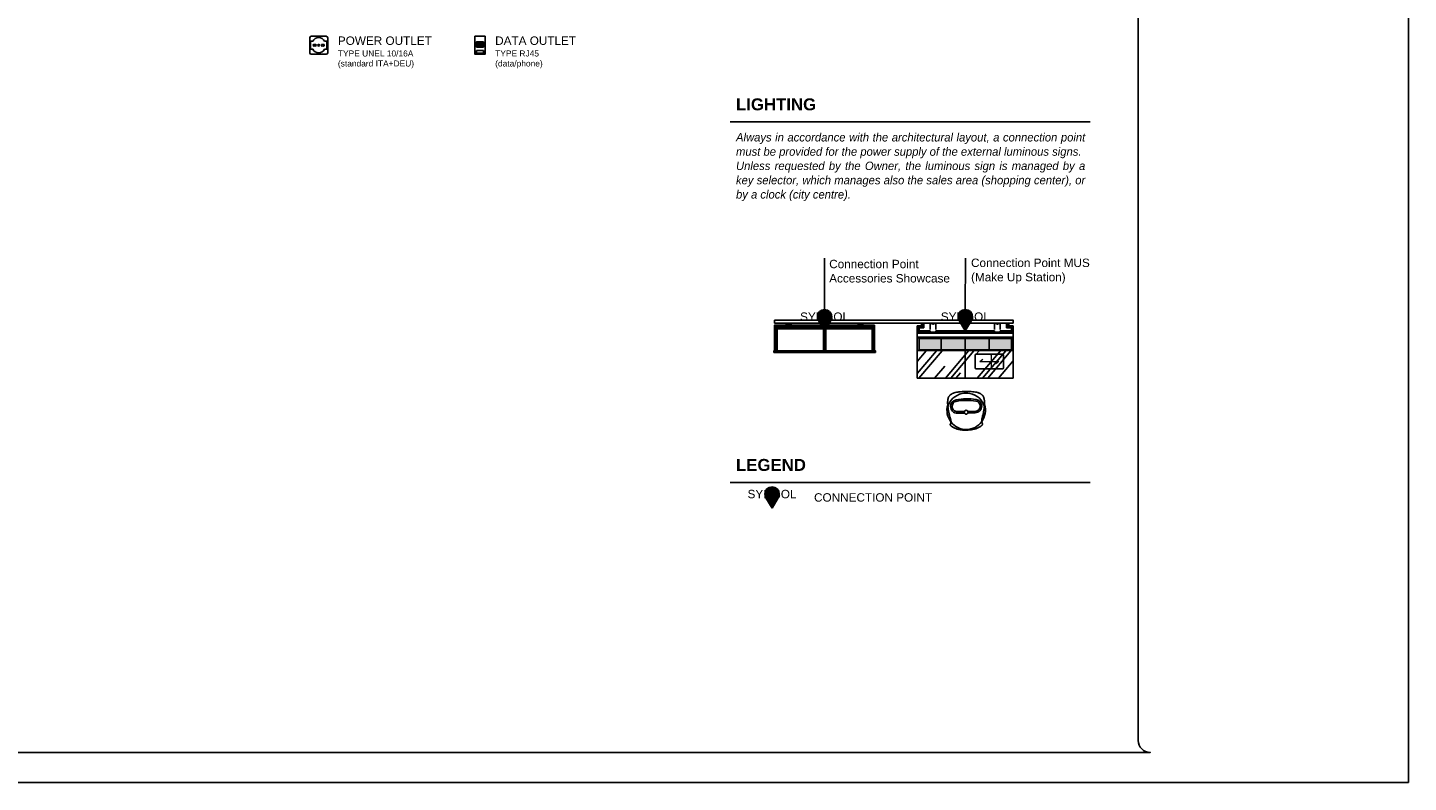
# Model space of a CAD drawing. Header units: centimetres. Extents: x -2854 to 18796, y -762 to 9238.
# Tile 167 of 173: x 14746 to 15896, y 3583 to 4212. Entities that reach past the tile are written whole.
import ezdxf
from ezdxf.enums import TextEntityAlignment as Align

# ---------------------------------------------------------------- set-up
doc = ezdxf.new("R2010")
doc.units = ezdxf.units.CM
doc.header["$LTSCALE"] = 0.3
doc.layers.add('KK_Defpoints', color=40, linetype='Continuous', plot=False)
doc.layers.add('KK_FUR_DET', color=251, linetype='Continuous', lineweight=9)
doc.layers.add('KK_FUR_HATCH', color=253, linetype='Continuous')
doc.layers.add('KK_TXT_LAYOUT', color=7, linetype='Continuous')
doc.layers.add('KK_TAG_ELECTRICAL', color=7, linetype='Continuous', true_color=0x0070e2)
doc.styles.add('KIKO Milano_Bold', font='Arial Bold.ttf')
doc.styles.add('KIKO Milano_Light', font='Arial.ttf')
pattern_1 = [(45, (11621.6535665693, 2825.136659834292), (-0.3592102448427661, 0.3592102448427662), [])]
pattern_2 = [(45, (-29327.76416644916, -18633.25826991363), (-0.1796051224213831, 0.1796051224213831), [])]

# ---------------------------------------------------------------- blocks, each defined once
blk = doc.blocks.new('LUCE LED_PLAN')
at = {"layer": 'KK_FUR_DET', "color": 8}
blk.add_lwpolyline([(-0.7025000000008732, 0.7000000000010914), (-0.8, 0.7000000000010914), (-0.8, 0.7250454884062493, -0.3615435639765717), (-0.7754626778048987, 0.7545439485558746), (-0.5480554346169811, 0.7966564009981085, -0.04580970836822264), (-0.5116375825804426, 0.8000000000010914), (0.5116375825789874, 0.8000000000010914, -0.04580970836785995), (0.5480554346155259, 0.7966564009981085), (0.7754626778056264, 0.7545439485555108, -0.3615435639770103), (0.8000000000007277, 0.7250454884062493), (0.8000000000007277, 0.7000000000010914), (0.7024999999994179, 0.7000000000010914), (0.7024999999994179, 0.5600000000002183), (0.627499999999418, 0.5600000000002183), (0.627499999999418, 0.7000000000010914), (-0.6275000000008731, 0.7000000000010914), (-0.6275000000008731, 0.5600000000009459), (-0.7025000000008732, 0.5600000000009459), (-0.7025000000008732, 0.7000000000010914)], format="xyb", dxfattribs=at)
blk.add_lwpolyline([(-0.8000000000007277, 1.091393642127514e-12), (-0.8000000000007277, 0.7000000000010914), (-0.7025000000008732, 0.7000000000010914), (-0.7225000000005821, 0.685000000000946), (-0.7025000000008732, 0.6700000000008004), (-0.7225000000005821, 0.6550000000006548), (-0.7025000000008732, 0.6400000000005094), (-0.7225000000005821, 0.6250000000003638), (-0.7025000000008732, 0.6100000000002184), (-0.7225000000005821, 0.5950000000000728), (-0.7025000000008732, 0.5799999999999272), (-0.7025000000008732, 0.5350000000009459), (-0.6275000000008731, 0.5350000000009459), (-0.6275000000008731, 0.5799999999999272), (-0.6075000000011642, 0.5950000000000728), (-0.6275000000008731, 0.6100000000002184), (-0.6075000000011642, 0.6250000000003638), (-0.6275000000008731, 0.6400000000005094), (-0.6075000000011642, 0.6550000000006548), (-0.6275000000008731, 0.6700000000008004), (-0.6075000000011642, 0.685000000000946), (-0.6275000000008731, 0.7000000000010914), (-0.5300000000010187, 0.7000000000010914), (-0.5300000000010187, 0.3700000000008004), (-0.6700000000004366, 0.3700000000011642), (-0.6700000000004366, 0.1000000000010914), (0.6699999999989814, 0.09999999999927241), (0.669999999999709, 0.3699999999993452), (0.5299999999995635, 0.3700000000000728), (0.5299999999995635, 0.7000000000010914), (0.627499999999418, 0.7000000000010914), (0.607499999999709, 0.685000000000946), (0.627499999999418, 0.6700000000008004), (0.607499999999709, 0.6550000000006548), (0.627499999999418, 0.6400000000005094), (0.607499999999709, 0.6250000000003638), (0.627499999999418, 0.6100000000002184), (0.607499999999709, 0.5950000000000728), (0.627499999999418, 0.5799999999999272), (0.627499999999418, 0.5350000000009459), (0.7024999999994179, 0.5350000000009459), (0.7024999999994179, 0.5799999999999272), (0.722499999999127, 0.5950000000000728), (0.7024999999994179, 0.6100000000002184), (0.722499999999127, 0.6250000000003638), (0.7024999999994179, 0.6400000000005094), (0.722499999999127, 0.6550000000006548), (0.7024999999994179, 0.6700000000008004), (0.722499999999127, 0.685000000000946), (0.7024999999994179, 0.7000000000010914), (0.8, 0.7000000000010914), (0.8, -1.091393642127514e-12), (-0.8000000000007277, 1.091393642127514e-12)], dxfattribs=at)

msp = doc.modelspace()

# ---------------------------------------------------------------- hatches: boundary and pattern name
at = {"transparency": 33554687}
h = msp.add_hatch(color=150, dxfattribs=at)
h.dxf.hatch_style = 1
h.paths.add_polyline_path([(15125.55069300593, 4200.134382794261), (15120.31464300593, 4200.134382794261), (15120.31464300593, 4197.236032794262), (15121.98676800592, 4197.236032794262), (15121.98676800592, 4196.813082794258), (15122.18676800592, 4196.813082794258), (15122.18676800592, 4196.390132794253), (15123.67856800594, 4196.390132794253), (15123.67856800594, 4196.813082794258), (15123.87856800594, 4196.813082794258), (15123.87856800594, 4197.236032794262), (15125.55069300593, 4197.236032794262)])
at = {"true_color": 0x939598}
h = msp.add_hatch(dxfattribs=at)
h.set_pattern_fill('ANSI31', color=252, scale=0.08000000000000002)
h.set_pattern_definition(pattern_2)
h.paths.add_polyline_path([(15368.37490644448, 3964.307262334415), (15370.37490644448, 3964.307262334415), (15370.37490644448, 3945.747262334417), (15369.81490644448, 3945.747262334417), (15369.81490644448, 3944.467262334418), (15370.37490644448, 3944.467262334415), (15370.37490644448, 3942.867262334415), (15368.37490644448, 3942.867262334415)])
h = msp.add_hatch(dxfattribs=at)
h.set_pattern_fill('ANSI31', color=252, scale=0.08000000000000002)
h.set_pattern_definition([(45, (-29324.57057917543, -18631.81826991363), (-0.1796051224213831, 0.1796051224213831), [])])
h.paths.add_polyline_path([(15370.37490644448, 3962.867262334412), (15409.01490644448, 3962.867262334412), (15409.01490644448, 3964.307262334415), (15370.37490644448, 3964.307262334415)])
h = msp.add_hatch(dxfattribs=at)
h.set_pattern_fill('ANSI31', color=252, scale=0.08000000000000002)
h.set_pattern_definition([(45, (-29324.57057917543, -18633.25826991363), (-0.1796051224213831, 0.1796051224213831), [])])
h.paths.add_polyline_path([(15370.37490644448, 3961.267262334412), (15409.01490644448, 3961.267262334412), (15409.01490644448, 3962.867262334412), (15370.37490644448, 3962.867262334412)])
h = msp.add_hatch(dxfattribs=at)
h.set_pattern_fill('ANSI37', color=252, scale=0.16)
h.set_pattern_definition([(45, (15221.45425301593, 3811.695898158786), (-0.3592102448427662, 0.3592102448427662), []), (135, (15221.45425301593, 3811.695898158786), (-0.3592102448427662, -0.3592102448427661), [])])
h.paths.add_polyline_path([(15378.09585510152, 3964.307262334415), (15382.09305614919, 3964.307262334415), (15382.09305614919, 3965.907262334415), (15378.09585510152, 3965.907262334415)])
h = msp.add_hatch(dxfattribs=at)
h.set_pattern_fill('ANSI31', color=252, scale=0.08000000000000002)
h.set_pattern_definition(pattern_2)
h.paths.add_polyline_path([(15411.01490644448, 3964.307262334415), (15409.01490644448, 3964.307262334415), (15409.01490644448, 3945.747262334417), (15409.57490644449, 3945.747262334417), (15409.57490644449, 3944.467262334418), (15409.01490644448, 3944.467262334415), (15409.01490644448, 3942.867262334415), (15411.01490644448, 3942.867262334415), (15411.01490644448, 3944.467262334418), (15410.45490644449, 3944.467262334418), (15410.45490644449, 3945.747262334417), (15411.01490644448, 3945.747262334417)])
h = msp.add_hatch(dxfattribs=at)
h.set_pattern_fill('ANSI31', color=252, scale=0.08000000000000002)
h.set_pattern_definition([(45, (-29283.93057917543, -18631.81826991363), (-0.1796051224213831, 0.1796051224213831), [])])
h.paths.add_polyline_path([(15411.01490644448, 3962.867262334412), (15449.65490644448, 3962.867262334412), (15449.65490644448, 3964.307262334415), (15411.01490644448, 3964.307262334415)])
h = msp.add_hatch(dxfattribs=at)
h.set_pattern_fill('ANSI31', color=252, scale=0.08000000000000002)
h.set_pattern_definition([(45, (-29283.93057917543, -18633.25826991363), (-0.1796051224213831, 0.1796051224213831), [])])
h.paths.add_polyline_path([(15411.01490644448, 3961.267262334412), (15449.65490644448, 3961.267262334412), (15449.65490644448, 3962.867262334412), (15411.01490644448, 3962.867262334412)])
h = msp.add_hatch(dxfattribs=at)
h.set_pattern_fill('ANSI37', color=252, scale=0.16)
h.set_pattern_definition([(45, (15180.81425301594, 3811.695898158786), (-0.3592102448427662, 0.3592102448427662), []), (135, (15180.81425301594, 3811.695898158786), (-0.3592102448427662, -0.3592102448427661), [])])
h.paths.add_polyline_path([(15441.92754506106, 3964.307262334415), (15437.93034401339, 3964.307262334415), (15437.93034401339, 3965.907262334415), (15441.92754506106, 3965.907262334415)])
h = msp.add_hatch(dxfattribs=at)
h.set_pattern_fill('ANSI31', color=252, scale=0.08000000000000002)
h.set_pattern_definition([(45, (-29365.21057917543, -18633.25826991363), (-0.1796051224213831, 0.1796051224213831), [])])
h.paths.add_polyline_path([(15451.65490644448, 3964.307262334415), (15449.65490644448, 3964.307262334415), (15449.65490644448, 3945.747262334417), (15450.21490644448, 3945.747262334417), (15450.21490644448, 3944.467262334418), (15449.65490644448, 3944.467262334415), (15449.65490644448, 3942.867262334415), (15451.65490644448, 3942.867262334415)])
h = msp.add_hatch(dxfattribs=at)
h.set_pattern_fill('ANSI31', color=252, scale=0.16)
h.set_pattern_definition([(45, (15430.33490644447, 3941.347262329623), (-0.3592102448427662, 0.3592102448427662), [])])
h.paths.add_polyline_path([(15367.77490644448, 3941.347262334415), (15369.37490644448, 3941.347262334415), (15369.37490644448, 3942.867262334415), (15367.77490644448, 3942.867262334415)])
h = msp.add_hatch(dxfattribs=at)
h.set_pattern_fill('ANSI31', color=252, scale=0.16)
h.set_pattern_definition([(45, (15389.69490644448, 3941.347262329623), (-0.3592102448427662, 0.3592102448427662), [])])
h.paths.add_polyline_path([(15452.25490644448, 3941.347262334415), (15450.65490644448, 3941.347262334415), (15450.65490644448, 3942.867262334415), (15452.25490644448, 3942.867262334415)])
at = {"layer": 'KK_FUR_HATCH', "true_color": 0x939598}
h = msp.add_hatch(dxfattribs=at)
h.set_pattern_fill('ANSI31', color=252, scale=0.16, style=0)
h.set_pattern_definition([(45, (11476.71031270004, 2847.796655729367), (-0.3592102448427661, 0.3592102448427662), [])])
h.paths.add_polyline_path([(15565.56943910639, 3959.507262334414), (15556.32943910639, 3959.507262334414), (15556.32943910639, 3958.387262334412), (15564.76943910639, 3958.387262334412), (15565.08254879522, 3958.307262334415), (15564.76943910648, 3958.307262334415), (15564.76943910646, 3957.907262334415), (15567.16943910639, 3957.907262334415)])
h.paths.add_polyline_path([(15502.7294391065, 3959.507262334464), (15502.7294391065, 3958.387262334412), (15551.60943910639, 3958.387262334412), (15551.60943910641, 3959.507262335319)])
h.paths.add_polyline_path([(15498.00943910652, 3959.507262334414), (15488.76943910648, 3959.507262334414), (15487.20943910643, 3957.947262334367), (15487.24943910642, 3957.907262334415), (15489.56943910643, 3957.907262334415), (15489.56943910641, 3958.387262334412), (15498.00943910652, 3958.387262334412)])
h.paths.add_polyline_path([(15488.76943910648, 3963.507262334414), (15487.16943910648, 3963.507262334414), (15487.16943910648, 3957.987262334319), (15487.20943910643, 3957.947262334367), (15488.76943910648, 3959.507262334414)])
h = msp.add_hatch(dxfattribs=at)
h.set_pattern_fill('ANSI31', color=252, scale=0.16, style=0)
h.set_pattern_definition(pattern_1)
h.paths.add_polyline_path([(15491.16943910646, 3965.907262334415), (15492.76943910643, 3965.907262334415), (15492.76943910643, 3961.907262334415), (15491.16943910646, 3961.907262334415)])
h.paths.add_polyline_path([(15488.76943910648, 3963.507262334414), (15491.16943910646, 3963.507262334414), (15491.16943910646, 3961.907262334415), (15488.76943910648, 3961.907262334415)])
h = msp.add_hatch(dxfattribs=at)
h.set_pattern_fill('ANSI31', color=252, scale=0.16, style=0)
h.set_pattern_definition(pattern_1)
h.paths.add_polyline_path([(15563.16943910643, 3965.907262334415), (15561.56943910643, 3965.907262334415), (15561.56943910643, 3961.907262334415), (15563.16943910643, 3961.907262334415)])
h.paths.add_polyline_path([(15565.56943910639, 3963.507262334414), (15563.16943910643, 3963.507262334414), (15563.16943910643, 3961.907262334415), (15565.56943910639, 3961.907262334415)])
h = msp.add_hatch(dxfattribs=at)
h.set_pattern_fill('ANSI31', color=252, scale=4, style=0)
h.set_pattern_definition([(45, (15407.16943910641, 3957.907262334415), (-0.3535533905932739, 0.3535533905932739), [])])
h.paths.add_polyline_path([(15565.56943910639, 3963.507262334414), (15567.16943910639, 3963.507262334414), (15567.16943910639, 3957.907262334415), (15565.56943910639, 3959.507262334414)])
at = {"layer": 'KK_FUR_HATCH', "ltscale": 2, "true_color": 0x939598}
h = msp.add_hatch(dxfattribs=at)
h.set_pattern_fill('DOTS', color=252, scale=6.4)
h.set_pattern_definition([(0, (-2284.519582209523, 8518.855009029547), (0.2, 0.4), [0, -0.4])])
h.paths.add_polyline_path([(15507.16943910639, 3953.747262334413), (15487.16943910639, 3953.747262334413), (15487.16943910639, 3942.947262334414), (15507.16943910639, 3942.947262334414)])
h.paths.add_polyline_path([(15527.16943910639, 3953.747262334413), (15507.16943910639, 3953.747262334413), (15507.16943910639, 3942.947262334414), (15527.16943910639, 3942.947262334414)])
h.paths.add_polyline_path([(15547.16943910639, 3953.747262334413), (15527.16943910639, 3953.747262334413), (15527.16943910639, 3942.947262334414), (15547.16943910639, 3942.947262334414)])
h.paths.add_polyline_path([(15567.16943910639, 3953.747262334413), (15547.16943910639, 3953.747262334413), (15547.16943910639, 3942.947262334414), (15567.16943910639, 3942.947262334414)])
at = {"layer": 'KK_FUR_HATCH', "true_color": 0x939598}
h = msp.add_hatch(dxfattribs=at)
h.set_pattern_fill('AR-RROOF', color=252, scale=0.8, angle=50)
h.set_pattern_definition([(49.99999999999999, (15527.16943910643, 3965.907262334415), (13.16915421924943, 47.30669501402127), [304.8, -40.64, 101.6, -20.32]), (49.99999999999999, (15536.75814838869, 3993.140795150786), (-33.76425493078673, 1.805697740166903), [60.96000000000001, -6.7056, 121.92, -15.24]), (49.99999999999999, (15520.4690415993, 3984.792501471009), (57.49027452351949, 89.69448767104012), [162.56, -28.448, 81.28, -20.32])])
h.paths.add_polyline_path([(15487.16943910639, 3942.867262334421), (15487.16943910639, 3919.907262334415), (15567.16943910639, 3919.907262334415), (15567.16943910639, 3942.867262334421)])
at = {"layer": 'KK_TAG_ELECTRICAL', "true_color": 0xffffff}
h = msp.add_hatch(color=7, dxfattribs=at)
h.dxf.hatch_style = 1
edge = h.paths.add_edge_path()
edge.add_arc((15409.9742199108, 3971.267822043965), 6, 0, 360)
at = {"layer": 'KK_TAG_ELECTRICAL', "linetype": 'Continuous', "lineweight": 0}
h = msp.add_hatch(color=150, dxfattribs=at)
edge = h.paths.add_edge_path()
edge.add_line((15409.9742199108, 3959.507262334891), (15415.13462654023, 3968.206743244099))
edge.add_arc((15409.9742199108, 3971.267822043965), 6.000000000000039, 318.53509619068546, 329.32419313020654, ccw=False)
edge.add_arc((15409.9742199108, 3971.267822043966), 6.000000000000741, 221.4649038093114, 318.53509619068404, ccw=False)
edge.add_arc((15409.97421991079, 3971.26782204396), 5.999999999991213, 210.6758068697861, 221.4649038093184, ccw=False)
edge.add_line((15404.81381328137, 3968.206743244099), (15409.9742199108, 3959.507262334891))
at = {"layer": 'KK_TAG_ELECTRICAL', "true_color": 0xffffff}
h = msp.add_hatch(color=7, dxfattribs=at)
h.dxf.hatch_style = 1
edge = h.paths.add_edge_path()
edge.add_arc((15527.16943910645, 3971.267822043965), 6, 0, 360)
at = {"layer": 'KK_TAG_ELECTRICAL', "linetype": 'Continuous', "lineweight": 0}
h = msp.add_hatch(color=150, dxfattribs=at)
edge = h.paths.add_edge_path()
edge.add_line((15527.16943910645, 3959.507262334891), (15532.32984573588, 3968.206743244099))
edge.add_arc((15527.16943910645, 3971.267822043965), 6.000000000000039, 318.53509619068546, 329.32419313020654, ccw=False)
edge.add_arc((15527.16943910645, 3971.267822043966), 6.000000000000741, 221.4649038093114, 318.53509619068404, ccw=False)
edge.add_arc((15527.16943910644, 3971.26782204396), 5.999999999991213, 210.6758068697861, 221.4649038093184, ccw=False)
edge.add_line((15522.00903247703, 3968.206743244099), (15527.16943910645, 3959.507262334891))
at = {"layer": 'KK_TAG_ELECTRICAL', "true_color": 0xffffff}
h = msp.add_hatch(color=7, dxfattribs=at)
h.dxf.hatch_style = 1
edge = h.paths.add_edge_path()
edge.add_arc((15366.21485851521, 3823.464713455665), 6, 0, 360)
at = {"layer": 'KK_TAG_ELECTRICAL', "linetype": 'Continuous', "lineweight": 0}
h = msp.add_hatch(color=150, dxfattribs=at)
edge = h.paths.add_edge_path()
edge.add_line((15366.21485851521, 3811.704153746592), (15371.37526514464, 3820.4036346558))
edge.add_arc((15366.21485851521, 3823.464713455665), 6.000000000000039, 318.53509619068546, 329.32419313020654, ccw=False)
edge.add_arc((15366.21485851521, 3823.464713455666), 6.000000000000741, 221.4649038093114, 318.53509619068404, ccw=False)
edge.add_arc((15366.2148585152, 3823.46471345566), 5.999999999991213, 210.6758068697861, 221.4649038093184, ccw=False)
edge.add_line((15361.05445188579, 3820.4036346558), (15366.21485851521, 3811.704153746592))

# ---------------------------------------------------------------- linework, layer by layer
at = {"color": 9}
for p, q in [((15331.21485851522, 4133.586948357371), (15631.21485851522, 4133.586948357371)), ((15331.21485851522, 3833.084432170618), (15631.21485851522, 3833.084432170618))]:
    msp.add_line(p, q, dxfattribs=at)
at = {"color": 252, "true_color": 0x939598}
for p, q in [((15487.16943910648, 3963.507262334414), (15487.16943910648, 3957.907262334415)), ((15487.16943910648, 3963.507262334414), (15488.76943910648, 3963.507262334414)), ((15488.76943910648, 3959.507262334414), (15487.16943910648, 3957.907262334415)), ((15487.16943910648, 3957.907262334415), (15488.76943910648, 3959.507262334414)), ((15487.16943910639, 3958.227262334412), (15487.24943910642, 3958.307262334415)), ((15487.16943910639, 3958.227262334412), (15487.16943910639, 3957.987262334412)), ((15487.16943910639, 3958.227262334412), (15487.16943910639, 3957.987262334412)), ((15487.16943910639, 3957.987262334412), (15487.24943910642, 3957.907262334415)), ((15487.16943910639, 3957.907262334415), (15487.16943910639, 3919.907262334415)), ((15487.16943910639, 3957.907262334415), (15487.16943910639, 3919.907262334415)), ((15489.56943910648, 3957.907262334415), (15487.16943910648, 3957.907262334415)), ((15487.16943910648, 3957.907262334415), (15489.56943910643, 3957.907262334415)), ((15488.76943910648, 3959.507262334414), (15488.76943910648, 3963.507262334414)), ((15488.76943910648, 3963.507262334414), (15491.16943910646, 3963.507262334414)), ((15488.76943910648, 3961.907262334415), (15492.76943910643, 3961.907262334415)), ((15488.76943910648, 3959.507262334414), (15498.00943910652, 3959.507262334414)), ((15489.56943910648, 3958.387262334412), (15489.56943910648, 3957.907262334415)), ((15489.56943910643, 3957.907262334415), (15489.56943910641, 3958.387262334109)), ((15489.56943910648, 3958.387262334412), (15498.00943910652, 3958.387262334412)), ((15489.64943910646, 3958.227262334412), (15489.7294391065, 3958.307262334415)), ((15489.64943910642, 3958.227262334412), (15489.72943910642, 3958.307262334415)), ((15489.64943910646, 3958.227262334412), (15489.64943910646, 3957.987262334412)), ((15489.64943910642, 3958.227262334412), (15489.64943910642, 3957.987262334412)), ((15489.64943910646, 3957.987262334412), (15489.7294391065, 3957.907262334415)), ((15489.64943910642, 3957.987262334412), (15489.72943910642, 3957.907262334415)), ((15489.72943910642, 3958.307262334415), (15564.60943910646, 3958.307262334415)), ((15498.80943910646, 3958.307262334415), (15489.7294391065, 3958.307262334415)), ((15489.72943910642, 3957.907262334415), (15565.40096928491, 3957.907262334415)), ((15498.80943910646, 3957.907262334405), (15489.7294391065, 3957.907262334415)), ((15491.16943910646, 3961.907262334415), (15491.16943910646, 3965.907262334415)), ((15492.76943910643, 3961.907262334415), (15492.76943910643, 3965.907262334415)), ((15498.00943910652, 3958.387262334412), (15498.00943910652, 3959.507262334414)), ((15499.52943910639, 3958.307262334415), (15552.40943910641, 3958.307262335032)), ((15499.52943910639, 3957.907262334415), (15552.40943910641, 3957.907262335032)), ((15502.7294391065, 3959.507262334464), (15551.60943910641, 3959.507262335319)), ((15502.7294391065, 3958.387262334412), (15502.7294391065, 3959.507262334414)), ((15502.7294391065, 3958.387262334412), (15551.60943910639, 3958.387262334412)), ((15551.60943910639, 3958.387262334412), (15551.60943910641, 3959.507262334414)), ((15555.52943910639, 3958.307262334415), (15564.60943910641, 3958.307262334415)), ((15555.52943910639, 3957.907262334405), (15564.60943910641, 3957.907262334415)), ((15556.32943910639, 3959.507262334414), (15565.56943910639, 3959.507262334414)), ((15556.32943910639, 3958.387262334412), (15556.32943910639, 3959.507262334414)), ((15556.32943910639, 3958.387262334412), (15564.76943910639, 3958.387262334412)), ((15561.56943910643, 3961.907262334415), (15561.56943910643, 3965.907262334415)), ((15565.56943910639, 3961.907262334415), (15561.56943910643, 3961.907262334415)), ((15563.16943910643, 3961.907262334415), (15563.16943910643, 3965.907262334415)), ((15565.56943910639, 3963.507262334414), (15563.16943910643, 3963.507262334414)), ((15564.68943910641, 3958.227262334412), (15564.60943910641, 3958.307262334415)), ((15564.68943910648, 3958.227262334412), (15564.60943910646, 3958.307262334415)), ((15564.68943910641, 3957.987262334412), (15564.60943910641, 3957.907262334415)), ((15564.68943910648, 3957.987262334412), (15564.60943910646, 3957.907262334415)), ((15564.68943910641, 3958.227262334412), (15564.68943910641, 3957.987262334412)), ((15564.68943910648, 3958.227262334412), (15564.68943910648, 3957.987262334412)), ((15564.76943910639, 3958.387262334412), (15564.76943910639, 3957.907262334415)), ((15564.76943910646, 3957.907262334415), (15564.76943910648, 3958.387262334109)), ((15564.76943910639, 3957.907262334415), (15567.16943910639, 3957.907262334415)), ((15567.16943910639, 3957.907262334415), (15564.76943910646, 3957.907262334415)), ((15567.16943910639, 3963.507262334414), (15565.56943910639, 3963.507262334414)), ((15565.56943910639, 3959.507262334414), (15565.56943910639, 3963.507262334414)), ((15565.56943910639, 3959.507262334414), (15567.16943910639, 3957.907262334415)), ((15567.16943910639, 3957.907262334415), (15565.56943910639, 3959.507262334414)), ((15567.16943910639, 3963.507262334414), (15567.16943910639, 3957.907262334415)), ((15567.16943910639, 3957.907262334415), (15567.16943910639, 3919.907262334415)), ((15487.16943910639, 3953.747262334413), (15567.16943910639, 3953.747262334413)), ((15487.16943910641, 3942.947262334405), (15566.36943910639, 3942.947262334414)), ((15487.16943910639, 3919.907262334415), (15567.16943910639, 3919.907262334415))]:
    msp.add_line(p, q, dxfattribs=at)
at = {"color": 252, "ltscale": 0.5, "true_color": 0x939598}
for p, q in [((15487.16943910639, 3957.507262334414), (15567.16943910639, 3957.507262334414)), ((15487.16943910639, 3954.307262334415), (15567.16943910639, 3954.307262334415))]:
    msp.add_line(p, q, dxfattribs=at)
at = {"color": 252, "ltscale": 30, "true_color": 0x939598}
for p, q in [((15488.76943910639, 3952.947262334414), (15565.56943910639, 3952.947262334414)), ((15488.76943910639, 3952.947262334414), (15488.76943910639, 3943.747262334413)), ((15565.56943910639, 3952.947262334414), (15565.56943910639, 3943.747262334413)), ((15488.76943910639, 3943.747262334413), (15565.56943910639, 3943.747262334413)), ((15527.16943910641, 3942.947262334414), (15527.16943910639, 3919.907262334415))]:
    msp.add_line(p, q, dxfattribs=at)
at = {"color": 252, "linetype": 'Continuous', "true_color": 0x939598}
for p, q in [((15520.56917866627, 3892.157145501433), (15526.31885055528, 3892.244510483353)), ((15520.58861824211, 3890.877786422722), (15526.3382901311, 3890.965151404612)), ((15535.29875934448, 3892.380958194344), (15529.54908745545, 3892.293593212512)), ((15535.31819892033, 3891.101599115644), (15529.56852703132, 3891.014234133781))]:
    msp.add_line(p, q, dxfattribs=at)
for points in [[(13796.21485851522, 3583.158058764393), (13796.21485851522, 5068.158058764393), (15896.21485851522, 5068.158058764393), (15896.21485851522, 3583.158058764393)], [(15127.17266789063, 4204.986171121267), (15118.69266800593, 4204.985690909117), (15118.69266800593, 4189.984970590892), (15127.17266789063, 4189.985450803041)], [(15125.77364300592, 4200.357332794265), (15120.09169300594, 4200.357332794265), (15120.09169300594, 4195.944232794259), (15125.77364300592, 4195.944232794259)], [(15120.09169294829, 4192.985210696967), (15125.77364294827, 4192.985210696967), (15125.77364294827, 4190.985210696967), (15120.09169294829, 4190.985210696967)]]:
    msp.add_lwpolyline(points, close=True)
msp.add_lwpolyline([(13821.21485851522, 3618.158058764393, 0.4162982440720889), (13831.2866008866, 3608.158058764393), (15681.21485851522, 3608.158058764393, -0.4142135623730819), (15671.21485851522, 3618.158058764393), (15671.21485851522, 5043.157785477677), (13831.21485851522, 5043.158058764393, 0.4142134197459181), (13821.21485851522, 5033.158063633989)], format="xyb", close=True)
at = {"color": 0}
msp.add_lwpolyline([(14982.45560830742, 4189.984970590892, -0.4142135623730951), (14981.15844467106, 4191.282134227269), (14981.15844467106, 4203.687806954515, -0.4142135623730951), (14982.45560830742, 4204.984970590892), (14994.8612810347, 4204.984970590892, -0.4142135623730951), (14996.15844467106, 4203.687806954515), (14996.15844467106, 4191.282134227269, -0.4142135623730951), (14994.8612810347, 4189.984970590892)], format="xyb", close=True, dxfattribs=at)
msp.add_lwpolyline([(14981.84833558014, 4200.890025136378), (14983.79408103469, 4200.890025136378, -0.5999999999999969), (14993.52280830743, 4200.890025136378), (14995.46855376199, 4200.890025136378), (14995.46855376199, 4194.079916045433), (14993.52280830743, 4194.079916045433, -0.5999999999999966), (14983.79408103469, 4194.079916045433), (14981.84833558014, 4194.079916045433), (14981.84833558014, 4200.890025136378)], format="xyb", dxfattribs=at)
for points in [[(15125.77364300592, 4200.134382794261), (15120.09169300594, 4200.134382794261)], [(15125.55069300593, 4200.134382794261), (15125.55069300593, 4197.236032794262), (15123.87856800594, 4197.236032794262), (15123.87856800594, 4196.813082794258), (15123.67856800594, 4196.813082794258), (15123.67856800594, 4196.390132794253), (15122.18676800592, 4196.390132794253), (15122.18676800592, 4196.813082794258), (15121.98676800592, 4196.813082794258), (15121.98676800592, 4197.236032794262), (15120.31464300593, 4197.236032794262), (15120.31464300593, 4200.134382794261)]]:
    msp.add_lwpolyline(points)
at = {"color": 252, "true_color": 0x939598}
for points in [[(15567.16943910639, 3965.907262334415), (15368.37490644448, 3965.907262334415), (15368.37490644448, 3968.307262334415), (15567.16943910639, 3968.307262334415)], [(15368.37490644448, 3964.307262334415), (15370.37490644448, 3964.307262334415), (15370.37490644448, 3945.747262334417), (15369.81490644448, 3945.747262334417), (15369.81490644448, 3944.467262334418), (15370.37490644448, 3944.467262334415), (15370.37490644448, 3942.867262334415), (15368.37490644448, 3942.867262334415)], [(15370.37490644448, 3962.867262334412), (15409.01490644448, 3962.867262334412), (15409.01490644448, 3964.307262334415), (15370.37490644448, 3964.307262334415)], [(15370.37490644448, 3961.267262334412), (15409.01490644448, 3961.267262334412), (15409.01490644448, 3962.867262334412), (15370.37490644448, 3962.867262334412)], [(15378.09585510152, 3964.307262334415), (15382.09305614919, 3964.307262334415), (15382.09305614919, 3965.907262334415), (15378.09585510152, 3965.907262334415)], [(15411.01490644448, 3964.307262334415), (15409.01490644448, 3964.307262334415), (15409.01490644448, 3945.747262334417), (15409.57490644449, 3945.747262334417), (15409.57490644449, 3944.467262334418), (15409.01490644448, 3944.467262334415), (15409.01490644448, 3942.867262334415), (15411.01490644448, 3942.867262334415), (15411.01490644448, 3944.467262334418), (15410.45490644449, 3944.467262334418), (15410.45490644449, 3945.747262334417), (15411.01490644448, 3945.747262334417)], [(15411.01490644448, 3962.867262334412), (15449.65490644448, 3962.867262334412), (15449.65490644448, 3964.307262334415), (15411.01490644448, 3964.307262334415)], [(15411.01490644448, 3961.267262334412), (15449.65490644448, 3961.267262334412), (15449.65490644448, 3962.867262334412), (15411.01490644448, 3962.867262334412)], [(15441.92754506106, 3964.307262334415), (15437.93034401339, 3964.307262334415), (15437.93034401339, 3965.907262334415), (15441.92754506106, 3965.907262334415)], [(15451.65490644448, 3964.307262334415), (15449.65490644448, 3964.307262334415), (15449.65490644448, 3945.747262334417), (15450.21490644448, 3945.747262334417), (15450.21490644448, 3944.467262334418), (15449.65490644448, 3944.467262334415), (15449.65490644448, 3942.867262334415), (15451.65490644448, 3942.867262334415)]]:
    msp.add_lwpolyline(points, close=True, dxfattribs=at)
at = {"color": 252, "true_color": 0x939598, "elevation": 1.410463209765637e-06}
for points in [[(15367.77490644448, 3941.347262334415), (15369.37490644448, 3941.347262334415), (15369.37490644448, 3942.867262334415), (15367.77490644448, 3942.867262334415)], [(15452.25490644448, 3941.347262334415), (15450.65490644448, 3941.347262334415), (15450.65490644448, 3942.867262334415), (15452.25490644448, 3942.867262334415)]]:
    msp.add_lwpolyline(points, close=True, dxfattribs=at)
msp.add_lwpolyline([(15369.37490644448, 3941.347262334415), (15450.65490644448, 3941.347168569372)], dxfattribs=at)
at = {"color": 252, "true_color": 0x939598}
msp.add_lwpolyline([(15370.37490644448, 3942.867262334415), (15449.65490644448, 3942.867262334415)], dxfattribs=at)
at = {"color": 0}
msp.add_circle((14988.65844467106, 4197.484970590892), 0.7296545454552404, dxfattribs=at)
at = {"color": 252, "linetype": 'Continuous', "true_color": 0x939598}
msp.add_circle((15527.94368879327, 3891.629372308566), 1.59938940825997, dxfattribs=at)
at = {"color": 0}
for centre, start, end in [((14984.76695376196, 4197.484970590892), 48.18968510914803, 311.8103148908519), ((14985.73982648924, 4197.484970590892), 228.189685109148, 131.810314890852), ((14991.57706285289, 4197.484970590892), 48.18968510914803, 311.8103148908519), ((14992.54993558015, 4197.484970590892), 228.189685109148, 131.810314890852)]:
    msp.add_arc(centre, 0.7296545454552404, start, end, dxfattribs=at)
at = {"color": 252, "linetype": 'Continuous', "true_color": 0x939598}
for centre, radius, start, end in [((15527.94368879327, 3891.629372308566), 15.99383941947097, 102.9557397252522, 164.0771417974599), ((15520.50357009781, 3896.47498239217), 5.597842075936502, 100.7375786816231, 180.870529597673), ((15520.50357009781, 3896.47498239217), 4.318335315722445, 100.7375786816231, 180.870529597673), ((15528.5117393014, 3854.244782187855), 48.58063611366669, 81.00348051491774, 100.7375786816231), ((15528.5117393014, 3854.244782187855), 47.30112935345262, 81.00348051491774, 100.7375786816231), ((15527.94368879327, 3891.629372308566), 15.99383941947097, 78.78531947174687, 102.9557397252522), ((15527.94368879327, 3891.629372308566), 15.99383941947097, 17.66391739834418, 78.78531947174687), ((15535.23315077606, 3896.698795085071), 4.318335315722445, 0.8705295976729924, 81.00348051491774), ((15535.23315077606, 3896.698795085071), 5.597842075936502, 0.8705295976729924, 81.00348051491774), ((15527.91938075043, 3893.229187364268), 15.99383941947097, 164.0771417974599, 217.7725906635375), ((15520.50357009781, 3896.47498239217), 5.597842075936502, 180.870529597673, 270.870529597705), ((15520.50357009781, 3896.47498239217), 4.318335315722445, 180.870529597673, 270.870529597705), ((15529.54544253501, 3892.533473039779), 0.2399075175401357, 209.4423066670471, 270.870529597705), ((15529.57217195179, 3890.774354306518), 0.2399075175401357, 90.87052959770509, 152.2987525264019), ((15535.23315077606, 3896.698795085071), 4.318335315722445, 270.870529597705, 0.8705295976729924), ((15535.23315077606, 3896.698795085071), 5.597842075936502, 270.870529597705, 0.8705295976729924), ((15527.91938075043, 3893.229187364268), 15.99383941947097, 323.9684685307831, 17.66391739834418), ((15527.91938075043, 3893.229187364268), 15.99383941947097, 217.7725906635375, 323.9684685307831)]:
    msp.add_arc(centre, radius, start, end, dxfattribs=at)
for points in [[(15527.68099927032, 3908.917570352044), (15526.63281217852, 3908.901643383), (15524.7069798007, 3908.872380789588), (15522.06054895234, 3908.636458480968), (15519.85660070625, 3908.310380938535), (15518.25659021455, 3907.908265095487), (15517.11950969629, 3907.490413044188), (15516.32912647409, 3907.128020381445), (15515.60517742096, 3906.727321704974), (15514.96996990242, 3906.292920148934), (15514.42609962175, 3905.825668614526), (15513.96351610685, 3905.321364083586), (15513.5695891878, 3904.767263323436), (15513.15355328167, 3903.998284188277), (15512.78154361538, 3902.933277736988), (15512.57998383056, 3901.779388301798), (15512.49181229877, 3900.739375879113), (15512.44990620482, 3899.502273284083), (15512.51003734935, 3897.622780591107), (15512.72277146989, 3895.581404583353), (15513.00537131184, 3893.726360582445), (15513.25437439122, 3892.384377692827), (15513.53067842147, 3891.112434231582), (15513.82096216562, 3889.945720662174), (15514.19045929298, 3888.588689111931), (15514.51700001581, 3887.468147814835), (15514.80263548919, 3886.456786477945), (15514.983525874, 3885.78358321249), (15515.15174560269, 3885.06673565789), (15515.26640473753, 3884.413910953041), (15515.30836704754, 3883.91851367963), (15515.29359104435, 3883.544936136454), (15515.24720055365, 3883.208919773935), (15515.15626497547, 3882.882942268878), (15515.01172649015, 3882.5191023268), (15514.89975344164, 3882.271342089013), (15514.79370257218, 3882.019089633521), (15514.71464596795, 3881.797779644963), (15514.66079989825, 3881.526088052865), (15514.67230201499, 3881.251713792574), (15514.7475637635, 3880.991383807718), (15514.88000475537, 3880.738301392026), (15515.07228848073, 3880.481115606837), (15515.32595659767, 3880.21629894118), (15515.64170591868, 3879.943328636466), (15516.1689327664, 3879.551170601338), (15516.95830269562, 3879.066080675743), (15518.02675011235, 3878.524613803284), (15519.59863886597, 3877.866482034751), (15521.6302490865, 3877.254582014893), (15523.66317884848, 3876.943809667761), (15525.42531188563, 3876.806108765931), (15526.63490945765, 3876.767573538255), (15527.6221668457, 3876.762653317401), (15528.16945970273, 3876.770969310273), (15528.16945970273, 3876.770969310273)], [(15527.68099927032, 3908.917570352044), (15528.72918636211, 3908.933497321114), (15530.65501873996, 3908.962759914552), (15533.30739576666, 3908.807351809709), (15535.52023361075, 3908.54838634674), (15537.13172274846, 3908.19506852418), (15538.28097373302, 3907.811956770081), (15539.08200247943, 3907.473745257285), (15539.81779156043, 3907.095226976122), (15540.46590405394, 3906.680325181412), (15541.02371954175, 3906.229813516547), (15541.50141155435, 3905.739796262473), (15541.91199160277, 3905.197919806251), (15542.35119898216, 3904.441935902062), (15542.75539450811, 3903.388723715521), (15542.99191933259, 3902.241490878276), (15543.1116483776, 3901.204637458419), (15543.19112144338, 3899.969379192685), (15543.18812181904, 3898.088927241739), (15543.03750809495, 3896.042030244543), (15542.81139966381, 3894.179256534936), (15542.60328438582, 3892.830327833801), (15542.36575278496, 3891.550576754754), (15542.11105077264, 3890.375582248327), (15541.78295429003, 3889.007950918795), (15541.49060920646, 3887.878005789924), (15541.2358333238, 3886.85843302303), (15541.07548007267, 3886.180044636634), (15540.92911765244, 3885.458417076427), (15540.83434592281, 3884.802410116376), (15540.80745441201, 3884.305966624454), (15540.83357382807, 3883.933010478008), (15540.89015193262, 3883.598558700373), (15540.99094955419, 3883.275494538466), (15541.14647569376, 3882.916214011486), (15541.26592463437, 3882.671970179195), (15541.37959061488, 3882.423056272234), (15541.46533468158, 3882.204250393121), (15541.52741057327, 3881.934320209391), (15541.52424995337, 3881.659723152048), (15541.45693243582, 3881.397226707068), (15541.33224187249, 3881.140237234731), (15541.14786087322, 3880.877328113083), (15540.90235566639, 3880.604926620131), (15540.59504564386, 3880.322489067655), (15540.07997695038, 3879.914493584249), (15539.30570970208, 3879.405644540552), (15538.25420667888, 3878.831965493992), (15536.70303931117, 3878.126379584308), (15534.69095807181, 3877.453036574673), (15532.66840887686, 3877.080642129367), (15530.91127304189, 3876.88946672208), (15529.70340468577, 3876.814198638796), (15528.71675255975, 3876.779285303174), (15528.16945970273, 3876.770969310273), (15528.16945970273, 3876.770969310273)]]:
    msp.add_open_spline(points, degree=3, knots=[0.0002583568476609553, 0.0002583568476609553, 0.0002583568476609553, 0.0002583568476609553, 39.32672316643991, 72.25078952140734, 99.55888822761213, 122.8377900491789, 134.0381361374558, 144.9581936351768, 155.4401227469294, 165.0491675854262, 173.7903437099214, 182.29354296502, 190.674154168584, 199.2455009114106, 215.0296605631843, 232.8143451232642, 243.0826309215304, 254.1792829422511, 279.2309822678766, 313.5795704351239, 331.1262267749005, 349.6197828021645, 364.7737410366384, 379.951396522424, 394.7175437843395, 417.5341396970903, 423.7346281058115, 434.1428298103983, 443.6831525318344, 451.3509345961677, 458.9949461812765, 462.3007042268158, 465.3540135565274, 471.7066574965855, 474.9524481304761, 480.0386172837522, 481.9032024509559, 485.2191254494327, 488.8442987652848, 492.2414204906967, 495.437621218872, 498.9506685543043, 502.9140286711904, 507.4556141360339, 512.6884165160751, 518.5588724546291, 532.0914910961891, 547.4014412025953, 563.4680206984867, 595.9791426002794, 626.7956411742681, 640.4510826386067, 662.2993313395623, 672.1627564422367, 677.497422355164, 677.497422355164, 677.497422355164, 677.497422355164], dxfattribs=at)
at = {"layer": 'KK_Defpoints', "color": 252, "true_color": 0x939598}
msp.add_line((15487.16943910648, 3965.907262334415), (15567.16943910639, 3965.907262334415), dxfattribs=at)
at = {"layer": 'KK_FUR_DET', "color": 252, "true_color": 0x939598}
for p, q in [((15535.16943910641, 3939.107262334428), (15535.16943910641, 3928.707262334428)), ((15535.32943910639, 3939.067262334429), (15535.32943910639, 3928.747262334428)), ((15558.36943910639, 3939.9072623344), (15535.96943910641, 3939.907262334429)), ((15558.32943910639, 3939.747262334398), (15536.00943244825, 3939.747262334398)), ((15548.76943910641, 3939.067262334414), (15548.76943910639, 3928.747262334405)), ((15559.00943910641, 3928.747262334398), (15559.00943910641, 3939.067262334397)), ((15559.16943910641, 3928.707262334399), (15559.16943910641, 3939.107262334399)), ((15535.96943910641, 3927.907262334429), (15558.36943910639, 3927.9072623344)), ((15536.00943910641, 3928.067262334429), (15558.32943910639, 3928.067262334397))]:
    msp.add_line(p, q, dxfattribs=at)
at = {"layer": 'KK_FUR_DET', "color": 252, "ltscale": 30, "true_color": 0x939598}
for p, q in [((15539.29137058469, 3933.907262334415), (15541.75646140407, 3935.907262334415)), ((15539.29137058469, 3933.907262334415), (15555.04750096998, 3933.907262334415)), ((15555.04750096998, 3933.907262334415), (15552.58241015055, 3931.907262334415))]:
    msp.add_line(p, q, dxfattribs=at)
at = {"layer": 'KK_FUR_DET', "color": 252, "true_color": 0x939598}
for centre, radius, start, end in [((15535.96943910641, 3939.107262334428), 0.8, 90, 180), ((15536.00943910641, 3939.067262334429), 0.6800000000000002, 90, 180), ((15548.08943910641, 3939.067262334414), 0.6800000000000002, 359.9999999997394, 90), ((15558.32943910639, 3939.067262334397), 0.6800000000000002, 0, 90), ((15558.36943910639, 3939.107262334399), 0.8, 0, 90), ((15535.96943910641, 3928.707262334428), 0.8, 180, 270), ((15536.00943910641, 3928.747262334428), 0.6800000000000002, 180, 270), ((15548.08943910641, 3928.747262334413), 0.6800000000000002, 270, 359.9999999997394), ((15558.32943910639, 3928.747262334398), 0.6800000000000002, 270, 0), ((15558.36943910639, 3928.707262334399), 0.8, 270, 0)]:
    msp.add_arc(centre, radius, start, end, dxfattribs=at)
at = {"layer": 'KK_FUR_HATCH', "color": 252, "ltscale": 2, "true_color": 0x939598}
for p, q in [((15490.76943910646, 3964.707262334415), (15490.76943910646, 3964.907262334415)), ((15490.76943910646, 3964.907262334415), (15490.92943910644, 3964.907262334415)), ((15490.76943910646, 3964.507262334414), (15490.76943910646, 3964.707262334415)), ((15490.76943910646, 3964.507262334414), (15490.92943910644, 3964.507262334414)), ((15490.92943910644, 3965.707262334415), (15490.92943910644, 3963.707262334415)), ((15491.16943910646, 3965.707262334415), (15490.92943910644, 3965.707262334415)), ((15490.92943910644, 3963.707262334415), (15491.16943910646, 3963.707262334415)), ((15491.16943910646, 3963.707262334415), (15491.16943910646, 3965.707262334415)), ((15502.7294391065, 3965.907262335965), (15498.00943910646, 3965.907262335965)), ((15498.00943910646, 3965.907262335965), (15498.00943910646, 3960.707262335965)), ((15502.36943910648, 3965.907262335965), (15498.36943910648, 3965.907262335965)), ((15498.36943910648, 3965.507262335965), (15498.36943910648, 3965.907262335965)), ((15502.36943910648, 3965.507262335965), (15498.36943910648, 3965.507262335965)), ((15499.36943910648, 3965.267262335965), (15499.36943910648, 3965.507262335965)), ((15499.36943910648, 3965.507262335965), (15501.36943910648, 3965.507262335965)), ((15501.36943910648, 3965.267262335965), (15499.36943910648, 3965.267262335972)), ((15500.16943910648, 3965.107262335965), (15500.16943910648, 3965.267262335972)), ((15500.16943910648, 3965.107262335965), (15500.36943910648, 3965.107262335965)), ((15500.36943910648, 3965.107262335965), (15500.56943910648, 3965.107262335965)), ((15500.56943910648, 3965.107262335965), (15500.56943910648, 3965.267262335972)), ((15501.36943910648, 3965.507262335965), (15501.36943910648, 3965.267262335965)), ((15502.36943910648, 3965.507262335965), (15502.36943910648, 3965.907262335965)), ((15502.7294391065, 3960.707262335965), (15502.7294391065, 3965.907262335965)), ((15551.60943910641, 3960.707262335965), (15551.60943910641, 3965.907262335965)), ((15551.60943910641, 3965.907262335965), (15556.32943910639, 3965.907262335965)), ((15551.96943910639, 3965.907262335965), (15555.96943910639, 3965.907262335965)), ((15551.96943910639, 3965.507262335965), (15551.96943910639, 3965.907262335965)), ((15551.96943910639, 3965.507262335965), (15555.96943910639, 3965.507262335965)), ((15554.96943910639, 3965.507262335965), (15552.96943910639, 3965.507262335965)), ((15552.96943910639, 3965.507262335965), (15552.96943910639, 3965.267262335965)), ((15552.96943910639, 3965.267262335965), (15554.96943910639, 3965.267262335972)), ((15553.76943910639, 3965.107262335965), (15553.76943910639, 3965.267262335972)), ((15553.96943910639, 3965.107262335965), (15553.76943910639, 3965.107262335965)), ((15554.16943910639, 3965.107262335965), (15553.96943910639, 3965.107262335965)), ((15554.16943910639, 3965.107262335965), (15554.16943910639, 3965.267262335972)), ((15554.96943910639, 3965.267262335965), (15554.96943910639, 3965.507262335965)), ((15555.96943910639, 3965.507262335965), (15555.96943910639, 3965.907262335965)), ((15556.32943910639, 3965.907262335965), (15556.32943910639, 3960.707262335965)), ((15563.16943910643, 3963.707262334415), (15563.16943910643, 3965.707262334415)), ((15563.16943910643, 3965.707262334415), (15563.40943910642, 3965.707262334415)), ((15563.40943910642, 3963.707262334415), (15563.16943910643, 3963.707262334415)), ((15563.40943910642, 3965.707262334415), (15563.40943910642, 3963.707262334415)), ((15563.56943910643, 3964.907262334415), (15563.40943910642, 3964.907262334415)), ((15563.56943910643, 3964.507262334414), (15563.40943910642, 3964.507262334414)), ((15563.56943910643, 3964.707262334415), (15563.56943910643, 3964.907262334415)), ((15563.56943910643, 3964.507262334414), (15563.56943910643, 3964.707262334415)), ((15487.16943910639, 3953.747262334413), (15487.16943910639, 3942.947262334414)), ((15507.16943910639, 3953.747262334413), (15487.16943910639, 3953.747262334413)), ((15487.16943910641, 3942.947262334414), (15487.16943910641, 3953.747262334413)), ((15507.16943910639, 3942.947262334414), (15507.16943910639, 3953.747262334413)), ((15507.16943910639, 3953.747262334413), (15507.16943910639, 3942.947262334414)), ((15527.16943910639, 3953.747262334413), (15507.16943910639, 3953.747262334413)), ((15527.16943910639, 3942.947262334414), (15527.16943910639, 3953.747262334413)), ((15527.16943910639, 3953.747262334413), (15527.16943910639, 3942.947262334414)), ((15547.16943910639, 3953.747262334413), (15527.16943910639, 3953.747262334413)), ((15547.16943910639, 3942.947262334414), (15547.16943910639, 3953.747262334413)), ((15547.16943910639, 3953.747262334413), (15547.16943910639, 3942.947262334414)), ((15567.16943910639, 3953.747262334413), (15547.16943910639, 3953.747262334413)), ((15567.16943910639, 3942.947262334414), (15567.16943910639, 3953.747262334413)), ((15487.16943910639, 3942.947262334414), (15507.16943910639, 3942.947262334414)), ((15507.16943910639, 3942.947262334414), (15527.16943910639, 3942.947262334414)), ((15527.16943910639, 3942.947262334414), (15547.16943910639, 3942.947262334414)), ((15547.16943910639, 3942.947262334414), (15567.16943910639, 3942.947262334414))]:
    msp.add_line(p, q, dxfattribs=at)
at = {"layer": 'KK_TAG_ELECTRICAL', "color": 150, "flags": 128}
for points in [[(15409.92852024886, 4020.138278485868), (15409.97421991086, 3977.267822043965)], [(15527.2151387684, 4020.138278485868), (15527.16943910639, 3977.267822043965)]]:
    msp.add_lwpolyline(points, dxfattribs=at)
at = {"layer": 'KK_TAG_ELECTRICAL', "color": 150, "lineweight": 25, "flags": 128}
for points in [[(15409.9742199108, 3959.507262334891), (15415.13462654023, 3968.206743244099, -0.04711112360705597), (15414.47038869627, 3967.294855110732, -0.4508356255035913), (15405.47805112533, 3967.294855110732, -0.04711112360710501), (15404.81381328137, 3968.206743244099)], [(15527.16943910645, 3959.507262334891), (15532.32984573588, 3968.206743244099, -0.04711112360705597), (15531.66560789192, 3967.294855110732, -0.4508356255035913), (15522.67327032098, 3967.294855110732, -0.04711112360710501), (15522.00903247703, 3968.206743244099)], [(15366.21485851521, 3811.704153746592), (15371.37526514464, 3820.4036346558, -0.04711112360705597), (15370.71102730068, 3819.491746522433, -0.4508356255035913), (15361.71868972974, 3819.491746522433, -0.04711112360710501), (15361.05445188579, 3820.4036346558)]]:
    msp.add_lwpolyline(points, format="xyb", close=True, dxfattribs=at)
at = {"layer": 'KK_TAG_ELECTRICAL', "color": 150, "lineweight": 25}
for centre in [(15409.9742199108, 3971.267822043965), (15527.16943910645, 3971.267822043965), (15366.21485851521, 3823.464713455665)]:
    msp.add_circle(centre, 6, dxfattribs=at)

# ---------------------------------------------------------------- block references
at = {"color": 252, "true_color": 0x939598, "yscale": 0.8, "zscale": 0.8}
for p, xscale, rotation in [((15369.81490644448, 3945.107262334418), 0.8, 270), ((15369.81490644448, 3945.107262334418), 0.8, 270), ((15369.81490644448, 3945.107262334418), 0.8, 270), ((15409.57490644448, 3945.107262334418), -0.8, 90), ((15410.45490644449, 3945.107262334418), 0.8, 270), ((15410.45490644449, 3945.107262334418), 0.8, 270), ((15410.45490644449, 3945.107262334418), 0.8, 270), ((15450.21490644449, 3945.107262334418), -0.8, 90)]:
    msp.add_blockref('LUCE LED_PLAN', p, dxfattribs=dict(at, xscale=xscale, rotation=rotation))

# ---------------------------------------------------------------- texts
at = {"layer": 'KK_TAG_ELECTRICAL', "color": 150, "char_height": 7, "width": 110.7759887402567, "line_spacing_factor": 1.019399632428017, "style": 'KIKO Milano_Light'}
for s, insert, attachment_point in [('\\pxql;Connection Point Accessories Showcase', (15524.6013161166, 4009.161836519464), 6), ('\\pxql;Connection Point MUS (Make Up Station)', (15531.95718355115, 4009.161836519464), 4)]:
    msp.add_mtext(s, dxfattribs=dict(at, insert=insert, attachment_point=attachment_point))
at = {"layer": 'KK_TAG_ELECTRICAL', "color": 150, "style": 'KIKO Milano_Light'}
for p in [(15409.9742199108, 3971.267822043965), (15527.16943910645, 3971.267822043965), (15366.21485851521, 3823.464713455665)]:
    msp.add_attdef('SYMBOL', text='I', height=7, dxfattribs=at).set_placement(p, align=Align.MIDDLE_CENTER)
at = {"layer": 'KK_TXT_LAYOUT', "color": 150, "char_height": 7, "width": 122.6128024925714, "attachment_point": 4, "style": 'KIKO Milano_Light'}
for s, insert in [('POWER OUTLET\\P{\\H0.71429x;\\C256;TYPE UNEL 10/16A\\P(standard ITA+DEU)}', (15004.62181209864, 4191.524311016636)), ('DATA OUTLET\\P{\\H0.71429x;\\C256;TYPE RJ45\\P(data/phone)}', (15135.63603531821, 4191.524311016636)), ('CONNECTION POINT', (15401.21485851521, 3820.584433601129))]:
    msp.add_mtext(s, dxfattribs=dict(at, insert=insert))
at = {"layer": 'KK_TXT_LAYOUT', "char_height": 10, "width": 61.8297840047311, "attachment_point": 4, "style": 'KIKO Milano_Bold'}
for s, insert in [('LIGHTING', (15336.21485851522, 4148.155975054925)), ('LEGEND', (15336.21485851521, 3847.653458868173))]:
    msp.add_mtext(s, dxfattribs=dict(at, insert=insert))
at = {"layer": 'KK_TXT_LAYOUT', "insert": (15336.21485851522, 4124.272158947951), "char_height": 7, "width": 290, "attachment_point": 1, "line_spacing_factor": 1.019399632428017, "style": 'KIKO Milano_Light'}
msp.add_mtext('\\pxqj;{\\fAvenir LT Std 35 Light|b0|i1|c0|p34;Always in accordance with the architectural layout, a connection point must be provided for the power supply of the external luminous signs.\\PUnless requested by the Owner, the luminous sign is managed by a key selector, which manages also the sales area (shopping center), or by a clock (city centre).}', dxfattribs=at)

doc.saveas('drawing.dxf')
